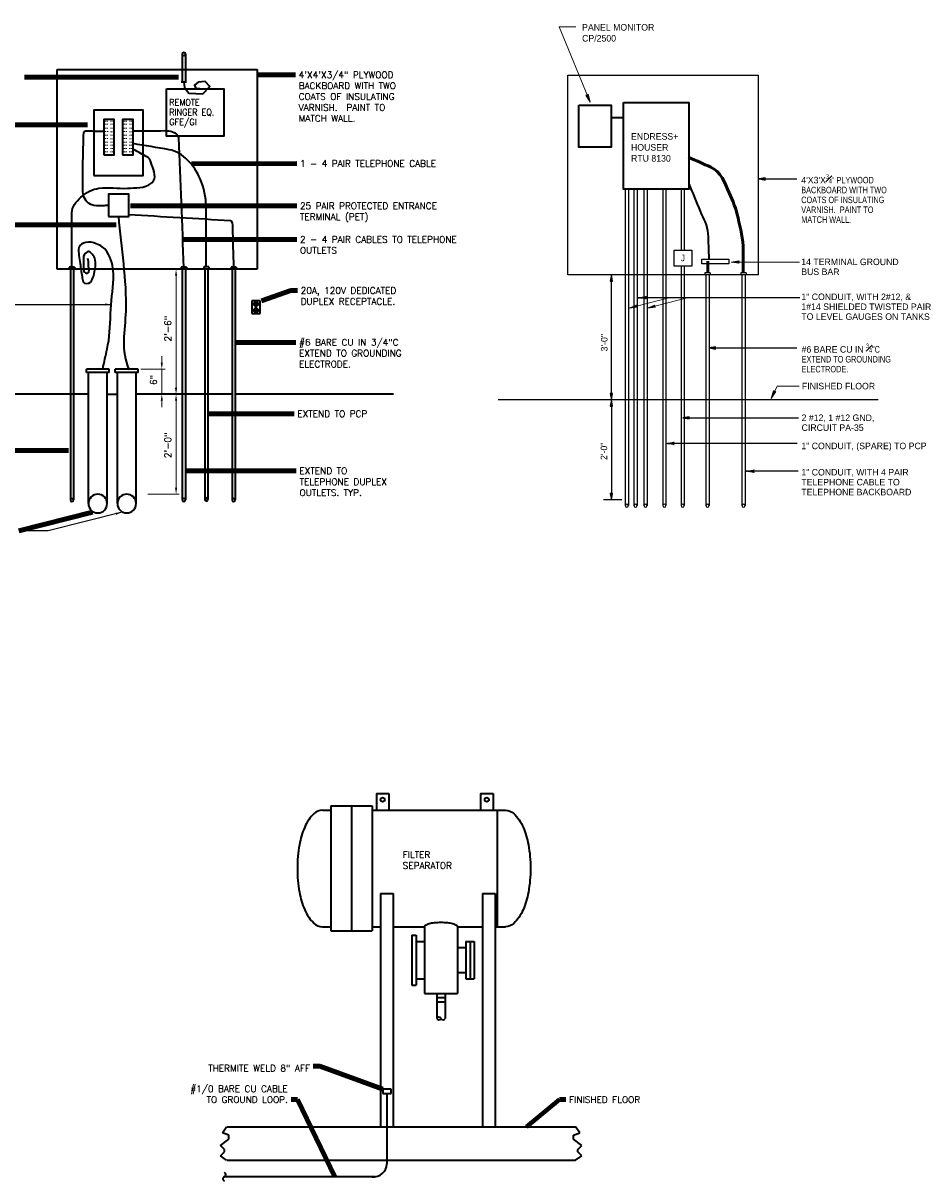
# Model space of a CAD drawing. Extents: x -196 to 220, y -103 to 165.
# Tile 2 of 2: x 13 to 220, y -101 to 165. Entities that reach past the tile are written whole.
import ezdxf
from ezdxf.enums import TextEntityAlignment as Align

# ---------------------------------------------------------------- set-up
doc = ezdxf.new("R2010")
doc.units = 0
doc.header["$LTSCALE"] = 0.05
doc.header["$MEASUREMENT"] = 0
doc.layers.get('Defpoints').update_dxf_attribs({"lineweight": 18})
for name, color, linetype, lineweight in [('46', 7, 'Continuous', 18), ('E-Anno-Dims', 33, 'Continuous', 25), ('E-Anno-Patt', 152, 'Continuous', 18), ('E-Anno-Text', 53, 'Continuous', 25), ('E-Detl-Grph', 33, 'Continuous', 35), ('GNDDET', 7, 'Continuous', 18)]:
    doc.layers.add(name, color=color, linetype=linetype, lineweight=lineweight)
doc.styles.add('NOTES', font='romans.shx')
doc.styles.add('Style-USTN_ENGNRG', font='USTN_ENGNRG.shx')
doc.styles.add('Text', font='txt', dxfattribs={"height": 0.125})
doc.dimstyles.new('EARCH', dxfattribs={"dimtxt": 0.125, "dimasz": 0.125, "dimexe": 0.0625, "dimexo": 0.0625, "dimgap": 0.0625, "dimtad": 1, "dimdec": 4, "dimzin": 3, "dimdsep": 46, "dimlunit": 4, "dimtxsty": 'NOTES', "dimcen": 0.09, "dimclrd": 256, "dimclre": 256, "dimadec": 0, "dimazin": 0, "dimtfac": 0.75, "dimtdec": 4, "dimtmove": 1, "dimatfit": 3, "dimfxl": 0, "dimfrac": 1, "dimtolj": 1, "dimtzin": 3, "dimlwd": 18, "dimlwe": 18, "dimarcsym": 0})

# ---------------------------------------------------------------- blocks, each defined once
blk = doc.blocks.new('*D29')
at = {"layer": 'Defpoints'}
for p in [(47.96, 79.65), (47.96, 79.65), (47.96, 67.92), (40.74, 56.68)]:
    blk.add_point(p, dxfattribs=at)
at = {"layer": 'E-Anno-Dims', "lineweight": 18}
for p, q in [((47.21, 79.65), (47.21, 79.65)), ((47.96, 58.18), (47.96, 78.15)), ((41.49, 56.68), (48.71, 56.68))]:
    blk.add_line(p, q, dxfattribs=at)
at = {"layer": 'E-Anno-Dims', "lineweight": 18, "extrusion": (0, 0, -1)}
blk.add_solid([(-47.71, 78.15), (-47.96, 79.65), (-48.21, 78.15)], dxfattribs=at)
at = {"layer": 'E-Anno-Dims', "lineweight": 18}
blk.add_solid([(48.21, 58.18), (47.96, 56.68), (47.71, 58.18)], dxfattribs=at)
at = {"layer": 'E-Anno-Dims', "linetype": 'Continuous', "lineweight": 18, "insert": (46.07, 67.92), "char_height": 1.5, "attachment_point": 5, "rotation": 90, "style": 'Text'}
blk.add_mtext('\\Fromans.shx;2\'-0"', dxfattribs=at)
blk = doc.blocks.new('*D30')
at = {"layer": 'Defpoints'}
for p in [(47.96, 108.37), (47.96, 108.37), (47.96, 94.73), (47.96, 79.65)]:
    blk.add_point(p, dxfattribs=at)
at = {"layer": 'E-Anno-Dims', "lineweight": 18}
for p, q in [((47.96, 81.15), (47.96, 106.87)), ((48.71, 108.37), (48.71, 108.37)), ((47.21, 79.65), (47.21, 79.65))]:
    blk.add_line(p, q, dxfattribs=at)
at = {"layer": 'E-Anno-Dims', "lineweight": 18, "extrusion": (0, 0, -1)}
blk.add_solid([(-47.71, 106.87), (-47.96, 108.37), (-48.21, 106.87)], dxfattribs=at)
at = {"layer": 'E-Anno-Dims', "lineweight": 18}
blk.add_solid([(48.21, 81.15), (47.96, 79.65), (47.71, 81.15)], dxfattribs=at)
at = {"layer": 'E-Anno-Dims', "linetype": 'Continuous', "lineweight": 18, "insert": (46.07, 94.73), "char_height": 1.5, "attachment_point": 5, "rotation": 90, "style": 'Text'}
blk.add_mtext('\\Fromans.shx;2\'-6"', dxfattribs=at)
blk = doc.blocks.new('*D31')
at = {"layer": 'Defpoints'}
for p in [(39.1, 85.39), (44.68, 82.93), (44.56, 79.65), (44.68, 79.65)]:
    blk.add_point(p, dxfattribs=at)
at = {"layer": 'E-Anno-Dims', "lineweight": 18}
for p, q in [((44.68, 88.39), (44.68, 86.89)), ((39.85, 85.39), (45.43, 85.39)), ((44.68, 85.39), (44.68, 79.65)), ((44.68, 76.65), (44.68, 78.15)), ((45.31, 79.65), (45.43, 79.65))]:
    blk.add_line(p, q, dxfattribs=at)
blk.add_solid([(44.93, 86.89), (44.68, 85.39), (44.43, 86.89)], dxfattribs=at)
at = {"layer": 'E-Anno-Dims', "lineweight": 18, "extrusion": (0, 0, -1)}
blk.add_solid([(-44.43, 78.15), (-44.68, 79.65), (-44.93, 78.15)], dxfattribs=at)
at = {"layer": 'E-Anno-Dims', "linetype": 'Continuous', "lineweight": 18, "insert": (42.79, 82.93), "char_height": 1.5, "attachment_point": 5, "rotation": 90, "style": 'Text'}
blk.add_mtext('\\Fromans.shx;6"', dxfattribs=at)
blk = doc.blocks.new('LARROW')
at = {"color": 0, "linetype": 'Continuous', "lineweight": 18, "flags": 128}
blk.add_lwpolyline([(-1.8765, 0.2715), (0, 0), (-1.875, -0.2715), (-1.8165, -0.2265), (-1.734, -0.1455), (-1.6935, -0.0705), (-1.683, 0), (-1.698, 0.0795), (-1.7415, 0.1575), (-1.8255, 0.234), (-1.8765, 0.2715), (-0.0555, 0.003), (-1.815, -0.2535), (-1.761, -0.213), (-1.674, -0.1305), (-1.6455, -0.024), (-1.665, 0.0825), (-1.716, 0.156), (-1.7775, 0.216), (-1.8195, 0.249), (-0.1545, 0.003), (-1.7355, -0.2235), (-1.68, -0.1875), (-1.6515, -0.141), (-1.62, -0.081), (-1.6035, 0.003), (-1.6125, 0.072), (-1.6455, 0.126), (-1.713, 0.1695), (-1.758, 0.222), (-0.27, 0.003), (-1.6485, -0.1905), (-1.587, -0.114), (-1.569, -0.021), (-1.578, 0.0825), (-1.6965, 0.195), (-0.399, 0.009), (-1.569, -0.1545), (-1.5525, -0.1005), (-1.5165, -0.0135), (-1.539, 0.0795), (-1.632, 0.162), (-0.5175, 0.009), (-1.527, -0.12), (-1.494, -0.054), (-1.479, 0.0165), (-1.5495, 0.126), (-0.6585, 0.009), (-1.4655, -0.09), (-1.443, -0.0405), (-1.437, 0.0165), (-1.494, 0.096), (-0.8265, 0.009), (-1.4145, -0.057), (-1.398, 0.0195), (-1.452, 0.066), (-0.9645, 0.009), (-1.3755, -0.0345), (-1.3845, 0.039), (-1.1055, 0.009), (-1.359, -0.0105), (-1.3665, 0.012), (-1.2795, 0.012)], dxfattribs=at)
blk = doc.blocks.new('LARROW_1')
at = {"color": 0, "linetype": 'Continuous', "lineweight": 25, "flags": 128}
blk.add_lwpolyline([(-1.8765, 0.2715), (0, 0), (-1.875, -0.2715), (-1.8165, -0.2265), (-1.734, -0.1455), (-1.6935, -0.0705), (-1.683, 0), (-1.698, 0.0795), (-1.7415, 0.1575), (-1.8255, 0.234), (-1.8765, 0.2715), (-0.0555, 0.003), (-1.815, -0.2535), (-1.761, -0.213), (-1.674, -0.1305), (-1.6455, -0.024), (-1.665, 0.0825), (-1.716, 0.156), (-1.7775, 0.216), (-1.8195, 0.249), (-0.1545, 0.003), (-1.7355, -0.2235), (-1.68, -0.1875), (-1.6515, -0.141), (-1.62, -0.081), (-1.6035, 0.003), (-1.6125, 0.072), (-1.6455, 0.126), (-1.713, 0.1695), (-1.758, 0.222), (-0.27, 0.003), (-1.6485, -0.1905), (-1.587, -0.114), (-1.569, -0.021), (-1.578, 0.0825), (-1.6965, 0.195), (-0.399, 0.009), (-1.569, -0.1545), (-1.5525, -0.1005), (-1.5165, -0.0135), (-1.539, 0.0795), (-1.632, 0.162), (-0.5175, 0.009), (-1.527, -0.12), (-1.494, -0.054), (-1.479, 0.0165), (-1.5495, 0.126), (-0.6585, 0.009), (-1.4655, -0.09), (-1.443, -0.0405), (-1.437, 0.0165), (-1.494, 0.096), (-0.8265, 0.009), (-1.4145, -0.057), (-1.398, 0.0195), (-1.452, 0.066), (-0.9645, 0.009), (-1.3755, -0.0345), (-1.3845, 0.039), (-1.1055, 0.009), (-1.359, -0.0105), (-1.3665, 0.012), (-1.2795, 0.012)], dxfattribs=at)
blk = doc.blocks.new('LARROW_2')
at = {"color": 0, "linetype": 'Continuous', "lineweight": 18, "flags": 128}
blk.add_lwpolyline([(-1.88, 0.27), (0, 0), (-1.88, -0.27), (-1.82, -0.23), (-1.73, -0.15), (-1.69, -0.07), (-1.68, 0), (-1.7, 0.08), (-1.74, 0.16), (-1.83, 0.23), (-1.88, 0.27), (-0.06, 0), (-1.82, -0.25), (-1.76, -0.21), (-1.67, -0.13), (-1.65, -0.02), (-1.67, 0.08), (-1.72, 0.16), (-1.78, 0.22), (-1.82, 0.25), (-0.15, 0), (-1.74, -0.22), (-1.68, -0.19), (-1.65, -0.14), (-1.62, -0.08), (-1.6, 0), (-1.61, 0.07), (-1.65, 0.13), (-1.71, 0.17), (-1.76, 0.22), (-0.27, 0), (-1.65, -0.19), (-1.59, -0.11), (-1.57, -0.02), (-1.58, 0.08), (-1.7, 0.19), (-0.4, 0.01), (-1.57, -0.15), (-1.55, -0.1), (-1.52, -0.01), (-1.54, 0.08), (-1.63, 0.16), (-0.52, 0.01), (-1.53, -0.12), (-1.49, -0.05), (-1.48, 0.02), (-1.55, 0.13), (-0.66, 0.01), (-1.47, -0.09), (-1.44, -0.04), (-1.44, 0.02), (-1.49, 0.1), (-0.83, 0.01), (-1.41, -0.06), (-1.4, 0.02), (-1.45, 0.07), (-0.96, 0.01), (-1.38, -0.03), (-1.38, 0.04), (-1.11, 0.01), (-1.36, -0.01), (-1.37, 0.01), (-1.28, 0.01)], dxfattribs=at)

msp = doc.modelspace()

# ---------------------------------------------------------------- hatches: boundary and pattern name
at = {"layer": 'GNDDET', "linetype": 'Continuous', "lineweight": 25}
for points in [[(183.43381, 128.89132), (181.99793, 129.1307), (183.43381, 129.36995)], [(147.80768, 105.63982), (148.04693, 107.0757), (148.28631, 105.63982)], [(171.97581, 90.0512), (170.53981, 90.29057), (171.97581, 90.52982)], [(148.04693, 78.3577), (147.80768, 79.79357), (148.28631, 79.79357)], [(147.80768, 76.92182), (148.04693, 78.3577), (148.28631, 76.92182)], [(165.91606, 73.96657), (164.48006, 74.20595), (165.91606, 74.4452)], [(148.04693, 55.38332), (147.80768, 56.81932), (148.28631, 56.81932)]]:
    msp.add_hatch(color=3, dxfattribs=at).paths.add_polyline_path(points)

# ---------------------------------------------------------------- linework, layer by layer
for p, q in [((31.32404, 134.68777), (31.89554, 134.70427)), ((35.68016, 134.68777), (36.25166, 134.70427))]:
    msp.add_line(p, q)
at = {"layer": '46', "color": 30, "linetype": 'Continuous', "lineweight": 35}
msp.add_line((150.86548, 143.19034), (147.94101, 143.19034), dxfattribs=at)
at = {"layer": '46', "color": 30, "linetype": 'Continuous', "lineweight": 50}
msp.add_line((170.19981, 107.55432), (170.26668, 110.26532), dxfattribs=at)
at = {"layer": '46', "color": 30, "linetype": 'Continuous', "lineweight": 18}
for p, q in [((191.29293, 110.03857), (175.57331, 110.03857)), ((161.25581, 101.79585), (152.05918, 99.4287)), ((165.50014, 101.79585), (156.30351, 99.4287))]:
    msp.add_line(p, q, dxfattribs=at)
at = {"layer": '46', "color": 30, "linetype": 'Continuous', "lineweight": 18, "flags": 128}
msp.add_lwpolyline([(139.89868, 164.11882), (136.07443, 164.11882), (143.16068, 146.79095)], dxfattribs=at)
at = {"layer": '46', "color": 30, "linetype": 'Continuous', "lineweight": 35}
msp.add_open_spline([(170.54984, 110.83028), (170.47485, 112.74312), (170.39986, 114.65595), (170.32488, 116.56879), (170.25332, 118.39402), (169.21895, 120.05496), (168.52519, 121.74471), (167.66283, 123.84508), (166.80048, 125.94545), (165.93813, 128.04582)], degree=3, knots=[0, 0, 0, 0, 0.318444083, 0.318444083, 0.318444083, 0.622301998, 0.622301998, 0.622301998, 1, 1, 1, 1], dxfattribs=at)
for points in [[(150.80982, 146.67837), (165.88145, 146.67837), (165.88145, 126.77408), (150.80982, 126.77408)], [(140.57354, 146.11578), (147.99719, 146.11578), (147.99719, 136.43917), (140.57354, 136.43917)]]:
    msp.add_3dface(points, dxfattribs=at)
at = {"layer": '46', "color": 30, "linetype": 'Continuous', "lineweight": 25}
for points in [[(162.49368, 112.80357), (166.53343, 112.80357), (166.53343, 109.11357), (162.49368, 109.11357)], [(168.86156, 110.70457), (175.09668, 110.70457), (175.09668, 109.65032), (168.86156, 109.65032)]]:
    msp.add_3dface(points, dxfattribs=at)
at = {"layer": 'E-Anno-Patt'}
for p, q in [((31.49954, 142.42627), (31.79804, 142.42627)), ((31.51304, 141.74227), (31.81004, 141.74227)), ((31.98554, 142.42627), (32.27204, 142.42627)), ((31.99754, 141.74227), (32.28554, 141.74227)), ((33.12254, 142.40377), (32.86904, 142.40377)), ((33.13454, 141.71977), (32.88104, 141.71977)), ((33.54254, 142.41577), (33.31004, 142.41577)), ((33.55454, 141.73027), (33.32354, 141.73027)), ((35.85566, 142.42627), (36.15416, 142.42627)), ((35.86916, 141.74227), (36.16616, 141.74227)), ((36.34166, 142.42627), (36.62816, 142.42627)), ((36.35366, 141.74227), (36.64166, 141.74227)), ((37.47866, 142.40377), (37.22516, 142.40377)), ((37.49066, 141.71977), (37.23716, 141.71977)), ((37.89866, 142.41577), (37.66616, 142.41577)), ((37.91066, 141.73027), (37.67966, 141.73027)), ((31.49954, 140.83627), (31.79804, 140.83627)), ((31.49954, 139.18177), (31.79804, 139.18177)), ((31.52504, 138.39727), (31.82354, 138.39727)), ((31.53704, 140.01127), (31.83554, 140.01127)), ((31.98554, 140.83627), (32.27204, 140.83627)), ((31.98554, 139.18177), (32.27204, 139.18177)), ((32.01104, 138.39727), (32.29754, 138.39727)), ((32.02304, 140.01127), (32.30954, 140.01127)), ((33.12254, 140.81377), (32.86904, 140.81377)), ((33.12254, 139.16077), (32.86904, 139.16077)), ((33.14804, 138.37477), (32.89304, 138.37477)), ((33.16004, 139.98877), (32.90654, 139.98877)), ((33.54254, 140.82427), (33.31004, 140.82427)), ((33.54254, 139.17127), (33.31004, 139.17127)), ((33.56654, 138.38677), (33.33554, 138.38677)), ((33.58004, 139.99927), (33.34754, 139.99927)), ((35.85566, 140.83627), (36.15416, 140.83627)), ((35.85566, 139.18177), (36.15416, 139.18177)), ((35.88116, 138.39727), (36.17966, 138.39727)), ((35.89316, 140.01127), (36.19166, 140.01127)), ((36.34166, 140.83627), (36.62816, 140.83627)), ((36.34166, 139.18177), (36.62816, 139.18177)), ((36.36716, 138.39727), (36.65366, 138.39727)), ((36.37916, 140.01127), (36.66566, 140.01127)), ((37.47866, 140.81377), (37.22516, 140.81377)), ((37.47866, 139.16077), (37.22516, 139.16077)), ((37.50416, 138.37477), (37.24916, 138.37477)), ((37.51616, 139.98877), (37.26266, 139.98877)), ((37.89866, 140.82427), (37.66616, 140.82427)), ((37.89866, 139.17127), (37.66616, 139.17127)), ((37.92266, 138.38677), (37.69166, 138.38677)), ((37.93616, 139.99927), (37.70366, 139.99927)), ((31.48754, 136.89877), (31.78604, 136.89877)), ((31.48754, 136.13527), (31.78604, 136.13527)), ((31.49954, 137.61427), (31.79804, 137.61427)), ((31.97354, 136.89877), (32.26004, 136.89877)), ((31.97354, 136.13527), (32.26004, 136.13527)), ((31.98554, 137.61427), (32.27204, 137.61427)), ((33.11054, 136.87627), (32.85704, 136.87627)), ((33.11054, 136.11277), (32.85704, 136.11277)), ((33.12254, 137.59177), (32.86904, 137.59177)), ((33.53054, 136.88677), (33.29804, 136.88677)), ((33.53054, 136.12327), (33.29804, 136.12327)), ((33.54254, 137.60377), (33.31004, 137.60377)), ((35.84366, 136.89877), (36.14216, 136.89877)), ((35.84366, 136.13527), (36.14216, 136.13527)), ((35.85566, 137.61427), (36.15416, 137.61427)), ((36.32966, 136.89877), (36.61616, 136.89877)), ((36.32966, 136.13527), (36.61616, 136.13527)), ((36.34166, 137.61427), (36.62816, 137.61427)), ((37.46666, 136.87627), (37.21316, 136.87627)), ((37.46666, 136.11277), (37.21316, 136.11277)), ((37.47866, 137.59177), (37.22516, 137.59177)), ((37.88666, 136.88677), (37.65416, 136.88677)), ((37.88666, 136.12327), (37.65416, 136.12327)), ((37.89866, 137.60377), (37.66616, 137.60377)), ((31.48754, 135.36127), (31.78604, 135.36127)), ((31.97354, 135.36127), (32.26004, 135.36127)), ((33.11054, 135.33877), (32.85704, 135.33877)), ((33.53054, 135.34927), (33.29804, 135.34927)), ((35.84366, 135.36127), (36.14216, 135.36127)), ((36.32966, 135.36127), (36.61616, 135.36127)), ((37.46666, 135.33877), (37.21316, 135.33877)), ((37.88666, 135.34927), (37.65416, 135.34927))]:
    msp.add_line(p, q, dxfattribs=at)
at = {"layer": 'E-Anno-Text'}
for p, q in [((4.346, 100.2941), (32.77929, 100.2941)), ((35.57559, 52.5544), (18.57752, 48.29689)), ((18.57752, 48.29689), (11.80549, 48.29689))]:
    msp.add_line(p, q, dxfattribs=at)
at = {"layer": 'E-Anno-Text', "extrusion": (0, 0, -1)}
for points in [[(-31.62754, 100.52087), (-33.12754, 100.27087), (-31.62754, 100.02087)], [(-34.0598, 52.43246), (-35.57559, 52.5544), (-34.18128, 51.94744)]]:
    msp.add_solid(points, dxfattribs=at)
at = {"layer": 'E-Detl-Grph'}
for p, q in [((49.38079, 157.92039), (49.38079, 151.35052)), ((50.09879, 157.86977), (50.09879, 151.35052)), ((20.62954, 154.31677), (66.57829, 154.31677)), ((20.62954, 108.36802), (20.62954, 154.31677)), ((66.57829, 154.31677), (66.57829, 108.36802)), ((50.33816, 151.35977), (49.14154, 151.35977)), ((66.57829, 108.36802), (20.62954, 108.36802)), ((23.41441, 108.84664), (23.41441, 108.36802)), ((24.61104, 108.84664), (23.41441, 108.84664)), ((23.65366, 108.36802), (23.65366, 55.35939)), ((24.37166, 108.36802), (24.37166, 55.35939)), ((24.61104, 108.84664), (24.61104, 108.36802)), ((49.14154, 108.84664), (49.14154, 108.36802)), ((50.33816, 108.84664), (49.14154, 108.84664)), ((49.38079, 108.36802), (49.38079, 55.35939)), ((50.09879, 108.36802), (50.09879, 55.35939)), ((50.33816, 108.84664), (50.33816, 108.36802)), ((54.31391, 108.95677), (54.31391, 108.47814)), ((55.51054, 108.95677), (54.31391, 108.95677)), ((54.55316, 108.47814), (54.55316, 55.46952)), ((55.27116, 108.47814), (55.27116, 55.46952)), ((55.51054, 108.95677), (55.51054, 108.47814)), ((61.79191, 108.84664), (60.59541, 108.84664)), ((60.59541, 108.84664), (60.59541, 108.36802)), ((60.83466, 108.36802), (60.83466, 55.35939)), ((61.55266, 108.36802), (61.55266, 55.35939)), ((61.79191, 108.84664), (61.79191, 108.36802)), ((67.27041, 101.08652), (65.35591, 101.08652)), ((65.35591, 101.08652), (65.35591, 98.21477)), ((66.07816, 100.51652), (66.07816, 100.32552)), ((66.07816, 99.08064), (66.07816, 98.88964)), ((66.39179, 99.65064), (66.23466, 99.65064)), ((66.53791, 100.54577), (66.53791, 100.28064)), ((66.53791, 99.10989), (66.53791, 98.84477)), ((67.27041, 98.21477), (67.27041, 101.08652)), ((65.35591, 98.21477), (67.27041, 98.21477)), ((32.59511, 85.39364), (27.33011, 85.39364)), ((27.33011, 84.67564), (27.33011, 85.39364)), ((32.59511, 84.67564), (32.59511, 85.39364)), ((39.24796, 85.39364), (33.98296, 85.39364)), ((33.98296, 84.67564), (33.98296, 85.39364)), ((39.24796, 84.67564), (39.24796, 85.39364)), ((32.59511, 84.67564), (27.33011, 84.67564)), ((27.80886, 54.52189), (27.80886, 84.67564)), ((32.11648, 54.52189), (32.11648, 84.67564)), ((39.24796, 84.67564), (33.98296, 84.67564)), ((34.46171, 54.52189), (34.46171, 84.67564)), ((38.76933, 54.52189), (38.76933, 84.67564)), ((27.70654, 79.65002), (-9.52821, 79.65002)), ((25.96904, 79.65002), (25.96904, 79.65002)), ((32.09303, 79.65002), (34.4325, 79.65002)), ((60.83466, 79.65002), (38.72761, 79.65002)), ((97.99116, 79.65002), (61.55266, 79.65002)), ((94.03769, -12.10339), (94.03769, -15.93239)), ((94.03769, -12.10339), (96.90957, -12.10339)), ((96.90957, -12.10339), (96.90957, -15.93239)), ((117.96932, -12.10339), (117.96932, -15.93239)), ((117.96932, -12.10339), (120.84119, -12.10339)), ((120.84119, -12.10339), (120.84119, -15.93239)), ((81.59332, -15.93239), (83.50782, -15.93239)), ((83.50782, -14.97514), (83.50782, -43.69302)), ((83.50782, -14.97514), (93.08044, -14.97514)), ((88.29419, -14.97514), (88.29419, -43.69302)), ((93.08044, -14.97514), (93.08044, -43.69302)), ((93.08044, -15.93239), (123.71294, -15.93239)), ((121.79844, -15.93239), (121.79844, -42.73577)), ((94.99494, -35.07764), (94.99494, -88.68452)), ((94.99494, -35.07764), (97.86682, -35.07764)), ((97.86682, -35.07764), (97.86682, -88.68452)), ((118.44794, -35.07764), (118.44794, -88.68452)), ((118.44794, -35.07764), (121.31982, -35.07764)), ((121.31982, -35.07764), (121.31982, -88.68452)), ((81.59332, -42.73577), (83.50782, -42.73577)), ((83.50782, -43.69302), (93.08044, -43.69302)), ((93.08044, -42.73577), (94.99494, -42.73577)), ((97.86682, -42.73577), (105.04632, -42.73577)), ((102.17444, -44.65039), (102.17444, -56.13752)), ((102.17444, -44.65039), (103.13169, -44.65039)), ((103.13169, -44.65039), (103.13169, -56.13752)), ((105.04632, -42.73577), (105.04632, -58.05202)), ((112.70444, -42.73577), (112.70444, -58.05202)), ((112.70444, -42.73577), (118.44794, -42.73577)), ((121.31982, -42.73577), (123.71294, -42.73577)), ((103.13169, -46.08627), (105.04632, -46.08627)), ((112.70444, -47.52214), (114.61894, -47.52214)), ((114.61894, -46.08627), (114.61894, -54.70164)), ((114.61894, -46.08627), (116.53344, -46.08627)), ((115.57619, -46.08627), (115.57619, -54.70164)), ((116.53344, -46.08627), (116.53344, -54.70164)), ((103.13169, -54.70164), (105.04632, -54.70164)), ((112.70444, -53.26577), (114.61894, -53.26577)), ((114.61894, -54.70164), (116.53344, -54.70164)), ((102.17444, -56.13752), (103.13169, -56.13752)), ((105.04632, -58.05202), (112.70444, -58.05202)), ((107.91807, -58.05202), (107.91807, -63.79564)), ((109.83257, -58.05202), (109.83257, -63.79564)), ((107.91807, -59.00927), (109.83257, -59.00927)), ((107.91807, -59.96652), (109.83257, -59.96652)), ((97.38819, -80.06914), (95.47357, -80.06914)), ((95.47357, -80.06914), (95.47357, -81.02639)), ((95.47357, -81.02639), (97.38819, -81.02639)), ((96.43094, -81.02639), (96.43094, -97.29989)), ((97.38819, -81.02639), (97.38819, -80.06914)), ((58.61894, -90.12039), (59.57619, -88.68452)), ((60.05482, -90.59902), (58.61894, -90.12039)), ((59.59894, -88.68452), (139.81794, -88.68452)), ((139.36194, -90.59902), (140.79794, -90.12039)), ((140.79794, -90.12039), (139.84069, -88.68452)), ((58.14032, -92.99227), (60.05482, -91.55627)), ((59.09757, -93.94952), (58.14032, -92.99227)), ((60.05482, -91.55627), (60.05482, -90.59902)), ((139.36194, -91.55627), (139.36194, -90.59902)), ((141.27657, -92.99227), (139.36194, -91.55627)), ((140.31932, -93.94952), (141.27657, -92.99227)), ((58.14032, -95.38539), (59.09757, -94.42814)), ((59.57619, -96.34264), (58.14032, -95.38539)), ((59.09757, -94.42814), (59.09757, -93.94952)), ((139.84069, -96.34264), (141.27657, -95.38539)), ((140.31932, -94.42814), (140.31932, -93.94952)), ((141.27657, -95.38539), (140.31932, -94.42814)), ((59.59894, -96.34264), (139.81794, -96.34264)), ((93.73269, -100.17177), (59.09694, -100.17177))]:
    msp.add_line(p, q, dxfattribs=at)
at = {"layer": 'E-Detl-Grph', "flags": 128}
msp.add_lwpolyline([(49.78341, 151.36539), (49.88441, 150.15152), (50.89516, 148.83664), (54.12929, 148.73552), (55.74641, 150.35389), (54.63466, 151.56764), (53.01754, 151.36539), (52.20904, 150.65727), (52.51229, 149.94927), (53.42179, 149.94927)], dxfattribs=at)
for points in [[(81.59328, -15.93239, 0.19448895), (79.71493, -16.69175, 0.099713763), (77.53195, -19.85766, 0.057363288), (76.32991, -23.8815, 0.043950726), (75.84969, -29.3341, 0.043950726), (76.32991, -34.7867, 0.057363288), (77.53195, -38.81054, 0.099713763), (79.71493, -41.97645, 0.19448895), (81.59328, -42.73581)], [(123.71294, -15.93239, -0.19448895), (125.59129, -16.69175, -0.099713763), (127.77427, -19.85766, -0.057363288), (128.97631, -23.8815, -0.043950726), (129.45653, -29.3341, -0.043950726), (128.97631, -34.7867, -0.057363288), (127.77427, -38.81054, -0.099713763), (125.59129, -41.97645, -0.19448895), (123.71294, -42.73581)], [(112.70439, -42.73581, 0.262749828), (112.54904, -42.46059, 0.074650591), (111.58289, -42.05892, 0.035463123), (110.45136, -41.85993, 0.025802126), (108.87533, -41.77854, 0.025802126), (107.2993, -41.85993, 0.035463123), (106.16778, -42.05892, 0.074650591), (105.20162, -42.46059, 0.262749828), (105.04627, -42.73581)]]:
    msp.add_lwpolyline(points, format="xyb", dxfattribs=at)
at = {"layer": 'E-Detl-Grph'}
for centre, radius in [((66.31319, 100.36857), 0.48555), ((66.31319, 98.93267), 0.48555), ((66.31319, 100.16176), 0.07857), ((66.31319, 99.65062), 0.07857), ((66.31319, 98.72587), 0.07857), ((95.47362, -13.53923), 0.47863), ((119.40525, -13.53923), 0.47863)]:
    msp.add_circle(centre, radius, dxfattribs=at)
for centre, radius, start, end in [((49.73982, 157.8972), 0.35897, 0, 180), ((49.73982, 157.84733), 0.35897, 180, 0), ((29.96265, 54.52184), 2.15385, 0, 180), ((36.6155, 54.52184), 2.15385, 0, 180), ((24.01269, 55.35945), 0.35897, 0, 180), ((24.01269, 55.35945), 0.35897, 180, 0), ((29.96265, 54.52184), 2.15385, 180, 0), ((36.6155, 54.52184), 2.15385, 180, 0), ((49.73982, 55.35945), 0.35897, 0, 180), ((49.73982, 55.35945), 0.35897, 180, 0), ((54.91219, 55.46958), 0.35897, 0, 180), ((54.91219, 55.46958), 0.35897, 180, 0), ((61.19368, 55.35945), 0.35897, 0, 180), ((61.19368, 55.35945), 0.35897, 180, 0), ((108.3967, -64.02406), 0.53034, 25.5121722, 154.4878306), ((108.3967, -63.56722), 0.53034, 205.5121722, 334.4878306), ((109.35396, -63.56722), 0.53034, 205.5121722, 334.4878306), ((93.40688, -97.16222), 3.02714, 263.8096333, 357.3929556), ((59.21721, -100.65034), 0.49336, 104.0362444, 255.9637583), ((58.85824, -99.69307), 0.53513, 296.56505, 63.4349472)]:
    msp.add_arc(centre, radius, start, end, dxfattribs=at)
for points, knots in [([(32.44029, 123.02764), (31.98387, 123.00689), (31.52745, 122.98614), (31.07104, 122.96539), (30.16768, 122.92432), (29.26933, 122.83232), (28.37379, 123.25602), (27.243, 123.79101), (26.54914, 124.99941), (26.52716, 126.14114), (26.47614, 128.79078), (26.51618, 131.44153), (26.56866, 134.09064), (26.5995, 135.6475), (26.64013, 137.20417), (26.69316, 138.76089), (26.70986, 139.25109), (26.61781, 140.17715), (27.10816, 140.17227), (28.49824, 140.15843), (29.88833, 140.1446), (31.27841, 140.13077)], [0, 0, 0, 0, 0.053184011, 0.053184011, 0.053184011, 0.158447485, 0.158447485, 0.158447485, 0.29136202, 0.29136202, 0.29136202, 0.599819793, 0.599819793, 0.599819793, 0.781097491, 0.781097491, 0.781097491, 0.838179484, 0.838179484, 0.838179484, 1, 1, 1, 1]), ([(38.12516, 140.19302), (40.54574, 140.20685), (42.96633, 140.22068), (45.38691, 140.23452), (45.98948, 140.23796), (46.57982, 140.16574), (47.17116, 139.94402), (47.79528, 139.71001), (48.47338, 139.20947), (48.49904, 138.57402), (48.90016, 128.63877), (49.30129, 118.70352), (49.70241, 108.76827)], [0, 0, 0, 0, 0.177953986, 0.177953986, 0.177953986, 0.222253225, 0.222253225, 0.222253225, 0.26900726, 0.26900726, 0.26900726, 1, 1, 1, 1]), ([(24.01272, 108.84664), (24.01272, 113.01731), (24.01272, 117.18797), (24.01272, 121.35863), (24.01272, 122.74072), (24.95148, 123.88349), (26.09333, 124.94507), (27.36324, 126.1257), (28.68994, 126.77233), (30.21774, 127.00727), (32.38632, 127.34076), (34.58631, 126.83523), (36.76299, 127.00727), (38.68732, 127.15937), (40.62394, 126.82815), (42.41163, 128.26253), (43.65815, 129.26269), (42.82844, 131.04486), (42.41163, 132.29727), (42.20452, 132.9196), (42.10292, 133.77271), (41.51502, 134.09049), (40.4092, 134.68823), (39.30338, 135.28597), (38.19757, 135.88371)], [0, 0, 0, 0, 0.288215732, 0.288215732, 0.288215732, 0.383725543, 0.383725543, 0.383725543, 0.489945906, 0.489945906, 0.489945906, 0.640716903, 0.640716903, 0.640716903, 0.7740084, 0.7740084, 0.7740084, 0.866949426, 0.866949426, 0.866949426, 0.913132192, 0.913132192, 0.913132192, 1, 1, 1, 1]), ([(54.84516, 108.87539), (54.84516, 113.48293), (54.84516, 118.09048), (54.84516, 122.69802), (54.84516, 124.89872), (54.46534, 127.03328), (53.50854, 129.16339), (52.0919, 132.3172), (49.59239, 135.30637), (46.38004, 135.85177), (43.60783, 136.32243), (40.83562, 136.7931), (38.06341, 137.26377)], [0, 0, 0, 0, 0.357771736, 0.357771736, 0.357771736, 0.528654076, 0.528654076, 0.528654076, 0.781659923, 0.781659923, 0.781659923, 1, 1, 1, 1]), ([(34.72254, 120.55777), (35.27583, 113.27927), (36.61861, 105.97506), (36.38241, 98.72227), (36.23588, 94.22298), (35.10983, 89.7556), (37.15578, 85.27227)], [0, 0, 0, 0, 0.617149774, 0.617149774, 0.617149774, 1, 1, 1, 1]), ([(61.23816, 108.85127), (61.15516, 111.91627), (61.07216, 114.98127), (60.98916, 118.04627), (60.97513, 118.56458), (61.00877, 119.48959), (60.49116, 119.51989), (52.68999, 119.97656), (44.88883, 120.43323), (37.08766, 120.88989)], [0, 0, 0, 0, 0.268978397, 0.268978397, 0.268978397, 0.314464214, 0.314464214, 0.314464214, 1, 1, 1, 1]), ([(31.08779, 85.45312), (31.42897, 86.98839), (31.77014, 88.52367), (32.11131, 90.05894), (32.6852, 92.64146), (32.80344, 95.31124), (32.9155, 97.95463), (32.91963, 98.05203), (32.91105, 98.14979), (32.9155, 98.24707), (33.03604, 100.88263), (33.40332, 103.51017), (33.57347, 106.14276), (33.5986, 106.53142), (33.58917, 106.92274), (33.57347, 107.31249), (33.50178, 109.09273), (33.09007, 110.77478), (32.0382, 112.43007), (31.44233, 113.36778), (30.57485, 113.81106), (29.62563, 114.25778), (28.86347, 114.61645), (27.99035, 114.76379), (27.21306, 114.55021), (26.57696, 114.37543), (25.70566, 114.0385), (25.60467, 113.38048), (25.41847, 112.16714), (25.727, 110.93488), (25.89711, 109.72506), (26.03763, 108.72564), (26.18291, 107.72664), (26.33576, 106.72762), (26.40017, 106.30657), (26.48731, 105.89241), (26.62819, 105.48478), (26.8139, 104.94745), (27.97998, 104.95557), (28.30968, 105.41168), (28.59789, 105.81038), (28.83554, 106.24623), (28.96765, 106.72762), (29.18138, 107.50642), (29.33257, 108.28362), (29.4063, 109.06709), (29.4631, 109.67061), (29.43904, 110.2889), (29.26009, 110.8948), (29.11161, 111.39751), (28.79028, 111.75445), (28.38279, 112.13764), (28.17187, 112.33597), (27.87031, 112.52365), (27.6517, 112.43007), (27.24882, 112.2576), (26.7013, 111.81716), (26.7013, 111.33345), (26.7013, 110.91917), (26.7013, 110.50488), (26.7013, 110.0906), (26.7013, 109.84691), (26.7013, 109.60322), (26.7013, 109.35952), (26.7013, 109.1402), (26.7013, 108.92087), (26.7013, 108.70155), (26.7013, 108.35263), (26.67817, 108.01303), (26.92062, 107.67803), (27.03422, 107.52108), (27.20618, 107.48887), (27.35927, 107.45871), (27.47564, 107.43578), (27.61653, 107.4136), (27.72481, 107.53182), (27.96694, 107.79615), (27.97345, 108.06486), (27.94414, 108.33601), (27.92044, 108.55525), (27.81309, 108.77292), (27.79792, 108.99398), (27.7716, 109.37762), (27.8825, 109.78309), (27.79792, 110.16371), (27.74918, 110.38304), (27.70044, 110.60236), (27.6517, 110.82169)], [0, 0, 0, 0, 0.076317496, 0.076317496, 0.076317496, 0.204692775, 0.204692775, 0.204692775, 0.209422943, 0.209422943, 0.209422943, 0.337580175, 0.337580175, 0.337580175, 0.356500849, 0.356500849, 0.356500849, 0.442923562, 0.442923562, 0.442923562, 0.491881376, 0.491881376, 0.491881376, 0.531190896, 0.531190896, 0.531190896, 0.563359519, 0.563359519, 0.563359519, 0.622675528, 0.622675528, 0.622675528, 0.671676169, 0.671676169, 0.671676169, 0.692328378, 0.692328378, 0.692328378, 0.719552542, 0.719552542, 0.719552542, 0.743350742, 0.743350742, 0.743350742, 0.781851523, 0.781851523, 0.781851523, 0.811509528, 0.811509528, 0.811509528, 0.836116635, 0.836116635, 0.836116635, 0.848853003, 0.848853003, 0.848853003, 0.872325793, 0.872325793, 0.872325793, 0.892429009, 0.892429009, 0.892429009, 0.90425443, 0.90425443, 0.90425443, 0.914897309, 0.914897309, 0.914897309, 0.931828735, 0.931828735, 0.931828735, 0.939761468, 0.939761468, 0.939761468, 0.945791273, 0.945791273, 0.945791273, 0.959274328, 0.959274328, 0.959274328, 0.970176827, 0.970176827, 0.970176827, 0.989097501, 0.989097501, 0.989097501, 1, 1, 1, 1])]:
    msp.add_open_spline(points, degree=3, knots=knots, dxfattribs=at)
for points in [[(45.74066, 149.84802), (58.92991, 149.84802), (58.92991, 138.97464), (45.74066, 138.97464)], [(29.07566, 129.91777), (40.35866, 129.91777), (40.35866, 144.90877), (29.07566, 144.90877)], [(31.32404, 134.68777), (33.73304, 134.68777), (33.73304, 142.81777), (31.32404, 142.81777)], [(35.68016, 134.68777), (38.08916, 134.68777), (38.08916, 142.81777), (35.68016, 142.81777)], [(32.43629, 120.52189), (37.12679, 120.52189), (37.12679, 125.60389), (32.43629, 125.60389)]]:
    msp.add_3dface(points, dxfattribs=at)
at = {"layer": 'GNDDET', "color": 30, "linetype": 'Continuous', "lineweight": 25}
for p, q in [((138.02831, 153.02445), (181.78593, 153.02445)), ((138.02831, 107.0757), (138.02831, 153.02445)), ((181.78593, 153.02445), (181.78593, 107.0757)), ((183.34368, 129.16782), (190.72743, 129.16782)), ((151.23393, 126.66157), (151.23393, 54.06707)), ((151.95193, 126.66157), (151.95193, 54.06707)), ((153.24231, 126.77407), (153.24231, 54.06707)), ((153.96031, 126.77407), (153.96031, 54.06707)), ((155.5525, 126.77382), (155.5525, 54.06707)), ((156.2705, 126.77382), (156.2705, 54.06707)), ((159.85622, 126.77382), (159.85622, 54.06707)), ((160.57422, 126.77382), (160.57422, 54.06707)), ((164.07293, 126.64995), (164.07293, 112.80357)), ((164.79093, 126.7062), (164.79093, 112.80357)), ((164.07293, 109.11357), (164.07293, 54.06707)), ((164.79093, 109.11357), (164.79093, 54.06707)), ((181.78593, 107.0757), (138.02831, 107.0757)), ((148.04693, 79.79357), (148.04693, 107.0757)), ((170.74043, 107.55432), (169.54393, 107.55432)), ((169.54393, 107.55432), (169.54393, 107.0757)), ((169.78318, 107.0757), (169.78318, 54.06707)), ((170.50118, 107.0757), (170.50118, 54.06707)), ((170.74043, 107.55432), (170.74043, 107.0757)), ((177.82581, 107.55432), (177.82581, 107.0757)), ((179.02243, 107.55432), (177.82581, 107.55432)), ((178.06506, 107.0757), (178.06506, 54.06707)), ((178.78306, 107.0757), (178.78306, 54.06707)), ((179.02243, 107.55432), (179.02243, 107.0757)), ((191.37981, 101.84445), (154.21206, 101.84445)), ((171.97581, 90.29057), (190.71256, 90.29057)), ((170.57356, 78.3577), (122.02393, 78.3577)), ((126.46693, 78.3577), (123.98943, 78.3577)), ((127.25768, 78.3577), (127.18481, 78.3577)), ((209.36756, 78.3577), (170.50118, 78.3577)), ((148.04693, 76.92182), (148.04693, 56.34057)), ((165.91606, 74.20595), (191.04431, 74.20595)), ((190.75518, 68.34907), (161.89059, 68.34907)), ((191.03031, 61.95357), (179.00818, 61.95357)), ((150.43981, 55.38332), (146.21031, 55.38332))]:
    msp.add_line(p, q, dxfattribs=at)
at = {"layer": 'GNDDET', "color": 30, "linetype": 'Continuous', "lineweight": 18, "flags": 128}
msp.add_lwpolyline([(191.23768, 81.52957), (186.18006, 81.52957), (184.77068, 78.70932)], dxfattribs=at)
at = {"layer": 'GNDDET', "color": 30, "linetype": 'Continuous', "lineweight": 25}
for centre, start, end in [((151.593, 54.06713), 0, 180), ((151.593, 54.06713), 180, 0), ((153.60137, 54.06713), 0, 180), ((153.60137, 54.06713), 180, 0), ((155.91155, 54.06713), 0, 180), ((155.91155, 54.06713), 180, 0), ((160.21528, 54.06713), 0, 180), ((160.21528, 54.06713), 180, 0), ((164.43193, 54.06713), 0, 180), ((164.43193, 54.06713), 180, 0), ((170.1422, 54.06713), 0, 180), ((170.1422, 54.06713), 180, 0), ((178.42409, 54.06713), 0, 180), ((178.42409, 54.06713), 180, 0)]:
    msp.add_arc(centre, 0.35897, start, end, dxfattribs=at)
at = {"layer": 'GNDDET', "color": 30, "linetype": 'Continuous', "lineweight": 50}
msp.add_open_spline([(178.37805, 107.61362), (178.37805, 109.33313), (178.37805, 111.05264), (178.37805, 112.77215), (178.37805, 115.28346), (177.75021, 117.74081), (177.17882, 120.21002), (176.71553, 122.21208), (175.99273, 124.07467), (175.14012, 125.96837), (174.13196, 128.20754), (173.14494, 130.8733), (170.9428, 131.84668), (169.2239, 132.60646), (167.50499, 133.36625), (165.78609, 134.12603)], degree=3, knots=[0, 0, 0, 0, 0.162924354, 0.162924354, 0.162924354, 0.400872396, 0.400872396, 0.400872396, 0.593803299, 0.593803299, 0.593803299, 0.821931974, 0.821931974, 0.821931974, 1, 1, 1, 1], dxfattribs=at)
at = {"layer": 'GNDDET', "color": 30, "linetype": 'Continuous', "lineweight": 25}
for points in [[(183.43381, 128.89132), (183.43381, 129.36995), (181.99793, 129.1307)], [(147.80768, 105.63982), (148.28631, 105.63982), (148.04693, 107.0757)], [(171.97581, 90.0512), (171.97581, 90.52982), (170.53981, 90.29057)], [(148.28631, 79.79357), (147.80768, 79.79357), (148.04693, 78.3577)], [(147.80768, 76.92182), (148.28631, 76.92182), (148.04693, 78.3577)], [(165.91606, 73.96657), (165.91606, 74.4452), (164.48006, 74.20595)], [(148.28631, 56.81932), (147.80768, 56.81932), (148.04693, 55.38332)]]:
    msp.add_3dface(points, dxfattribs=at)

# ---------------------------------------------------------------- block references
at = {"layer": '46', "color": 30, "linetype": 'Continuous', "lineweight": 18}
for p, rotation in [((143.16068, 146.79095), 292.2421607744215), ((175.57331, 110.03857), 180), ((152.05918, 99.4287), 194.4342541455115), ((156.30351, 99.4287), 194.4342541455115)]:
    msp.add_blockref('LARROW', p, dxfattribs=dict(at, rotation=rotation))
at = {"layer": 'GNDDET', "color": 30, "linetype": 'Continuous', "lineweight": 25, "rotation": 180}
for p in [(154.21206, 101.84445), (160.59978, 68.34907), (179.00818, 61.95357)]:
    msp.add_blockref('LARROW_1', p, dxfattribs=at)
at = {"layer": 'GNDDET', "color": 30, "linetype": 'Continuous', "lineweight": 18, "rotation": 243.4471491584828}
msp.add_blockref('LARROW_2', (184.77068, 78.70932), dxfattribs=at)

# ---------------------------------------------------------------- texts
at = {"layer": '46', "color": 30, "linetype": 'Continuous', "lineweight": 25, "style": 'Style-USTN_ENGNRG'}
msp.add_text('J', height=1.5, dxfattribs=at).set_placement((163.98656, 110.9587), align=Align.MIDDLE_LEFT)
at = {"layer": '46', "color": 30, "linetype": 'Continuous', "lineweight": 25, "char_height": 1.5, "attachment_point": 4, "style": 'Style-USTN_ENGNRG'}
for s, insert, line_spacing_factor in [('14 TERMINAL GROUND\\PBUS BAR', (191.70931, 108.9377), 0.907236), ('1" CONDUIT, WITH 2#12, &\\P1#14 SHIELDED TWISTED PAIR \\PTO LEVEL GAUGES ON TANKS', (191.73506, 99.75982), 0.910876), ('1" CONDUIT, (SPARE) TO PCP', (191.73506, 67.5547), 0.910876), ('1" CONDUIT, WITH 4 PAIR\\PTELEPHONE CABLE TO \\PTELEPHONE BACKBOARD', (191.73506, 59.44235), 0.910876)]:
    msp.add_mtext(s, dxfattribs=dict(at, insert=insert, line_spacing_factor=line_spacing_factor))
at = {"layer": 'E-Anno-Text', "style": 'NOTES', "width": 0.9}
for s, p in [('REMOTE', (46.39554, 146.73127)), ('RINGER EQ.', (46.39554, 144.48127)), ('GFE/GI', (46.39554, 142.23127))]:
    msp.add_text(s, height=1.5, dxfattribs=at).set_placement(p, align=Align.MIDDLE_LEFT)
at = {"layer": 'E-Anno-Text', "char_height": 1.5, "style": 'NOTES'}
for s, insert, attachment_point in [('4\'X4\'X3/4" PLYWOOD\\PBACKBOARD WITH TWO\\PCOATS OF INSULATING\\PVARNISH.  PAINT TO\\PMATCH WALL.', (76.14791, 153.81077), 1), ('25 PAIR PROTECTED ENTRANCE\\PTERMINAL (PET)', (76.44191, 123.68864), 1), ('2 - 4 PAIR CABLES TO TELEPHONE\\POUTLETS', (76.44191, 115.98027), 1), ('20A, 120V DEDICATED\\PDUPLEX RECEPTACLE.', (76.60779, 104.22964), 1), ('#6 BARE CU IN 3/4"C\\PEXTEND TO GROUNDING\\PELECTRODE.', (76.23854, 92.33289), 1), ('EXTEND TO\\PTELEPHONE DUPLEX\\POUTLETS. TYP.', (76.34141, 62.78502), 1), ('#1/0 BARE CU CABLE\\PTO GROUND LOOP.', (73.66382, -83.21227), 9)]:
    msp.add_mtext(s, dxfattribs=dict(at, insert=insert, attachment_point=attachment_point))
for s, insert, attachment_point, line_spacing_factor in [('1 - 4 PAIR TELEPHONE CABLE', (76.44191, 132.67764), 4, 0.601575), ('EXTEND TO PCP', (75.85779, 75.17202), 4, 0.603988), ('THERMITE WELD 8" AFF', (78.74619, -75.99545), 9, 0.601575), ('FINISHED FLOOR', (138.34332, -82.46227), 4, 0.601575)]:
    msp.add_mtext(s, dxfattribs=dict(at, insert=insert, attachment_point=attachment_point, line_spacing_factor=line_spacing_factor))
at = {"layer": 'E-Anno-Text', "insert": (100.07419, -25.42214), "char_height": 1.5, "width": 10.9285714, "attachment_point": 1, "style": 'NOTES'}
msp.add_mtext('FILTER SEPARATOR', dxfattribs=at)
at = {"layer": 'GNDDET', "color": 30, "linetype": 'Continuous', "lineweight": 25, "style": 'Style-USTN_ENGNRG'}
for s, p in [('3\'-0"', (146.41006, 89.49707)), ('2\'-0"', (146.34118, 64.54607))]:
    msp.add_text(s, height=1.5, rotation=90, dxfattribs=at).set_placement(p, align=Align.MIDDLE_LEFT)
msp.add_text('FINISHED FLOOR', height=1.5, dxfattribs=at).set_placement((191.85943, 81.52957), align=Align.MIDDLE_LEFT)
at = {"layer": 'GNDDET', "color": 30, "linetype": 'Continuous', "lineweight": 25, "char_height": 1.5, "attachment_point": 4, "style": 'Style-USTN_ENGNRG'}
for s, insert, line_spacing_factor in [('PANEL MONITOR\\PCP/2500', (141.32006, 162.71145), 1.00804), ('ENDRESS+\\PHOUSER\\PRTU 8130', (152.56793, 136.38195), 1.00804), ('\\A0;4\'X3\'X\\H1.050000;\\W0.700000x;\\S3#4;\\H1.500000;\\W1.000000x;" PLYWOOD\\PBACKBOARD WITH TWO \\PCOATS OF INSULATING\\PVARNISH.  PAINT TO\\PMATCH WALL.', (191.71118, 124.61982), 0.907236), ('\\A0;#6 BARE CU IN \\H1.050000;\\W0.700000x;\\S3#4;\\H1.500000;\\W1.000000x;"C\\PEXTEND TO GROUNDING\\PELECTRODE.', (191.79218, 87.98782), 0.907236), ('2 #12, 1 #12 GND, \\PCIRCUIT PA-35', (191.79218, 73.10357), 0.907236)]:
    msp.add_mtext(s, dxfattribs=dict(at, insert=insert, line_spacing_factor=line_spacing_factor))

# ---------------------------------------------------------------- dimensions: what is measured, and where the dimension line sits
at = {"layer": 'E-Anno-Dims', "lineweight": 18}
for base, p1, p2, angle, text, picture, middle in [((47.96449, 108.36802), (47.96449, 79.65002), (47.96449, 108.36802), 90, '\\Fromans.shx;2\'-6"', '*D30', (47.96449, 94.72696)), ((44.68134, 79.65002), (39.10174, 85.39364), (44.56337, 79.65002), 270, '\\Fromans.shx;6"', '*D31', (44.68134, 82.92625)), ((47.96449, 79.65002), (40.73587, 56.67564), (47.96449, 79.65002), 90, '\\Fromans.shx;2\'-0"', '*D29', (47.96449, 67.92352))]:
    dim = msp.add_linear_dim(base=base, p1=p1, p2=p2, angle=angle, text=text, dimstyle='EARCH', override={"dimscale": 12, "dimcen": 0.000625}, dxfattribs=at)
    dim.commit()
    dim.dimension.update_dxf_attribs({"geometry": picture, "text_midpoint": middle, "dimtype": 128})

# ---------------------------------------------------------------- leaders
at = {"layer": 'E-Anno-Text'}
for points in [[(48.51366, 152.54552), (13.09126, 152.54552)], [(66.72654, 153.06077), (75.39791, 153.06077)], [(27.62766, 141.59789), (5.38081, 141.59789)], [(51.50616, 132.64027), (75.69191, 132.67764)], [(37.49016, 122.93864), (75.69191, 122.93864)], [(34.16216, 118.55977), (4.28508, 118.55977)], [(49.64804, 115.20952), (75.69191, 115.23027)], [(61.59129, 91.58289), (75.48854, 91.58289)], [(55.12241, 75.14164), (75.10779, 75.17202)], [(23.20729, 66.75239), (6.54273, 66.75239)], [(50.06004, 62.03502), (75.59141, 62.03502)], [(28.76661, 52.5544), (11.76854, 48.29689)]]:
    msp.add_leader(points, dimstyle='EARCH', override={"dimscale": 12, "dimtad": 0, "dimclrd": 0, "dimlwd": 65534}, dxfattribs=at)
at = {"layer": 'E-Anno-Text', "annotation_type": 0, "has_hookline": 1}
for points, hookline_direction, text_width in [([(67.57341, 101.08652), (74.35779, 103.47964), (75.85779, 103.47964)], 0, 24.87348), ([(95.47357, -80.06914), (80.99619, -74.80414), (79.49619, -74.80414)], 1, 25.76639), ([(84.46507, -100.17177), (75.91382, -82.46227), (74.41382, -82.46227)], 1, 22.93216), ([(128.49932, -88.68452), (136.09332, -82.46227), (137.59332, -82.46227)], 0, 19.08384)]:
    msp.add_leader(points, dimstyle='EARCH', override={"dimscale": 12, "dimtad": 0, "dimclrd": 0, "dimlwd": 65534}, dxfattribs=dict(at, hookline_direction=hookline_direction, text_width=text_width))

doc.saveas('drawing.dxf')
